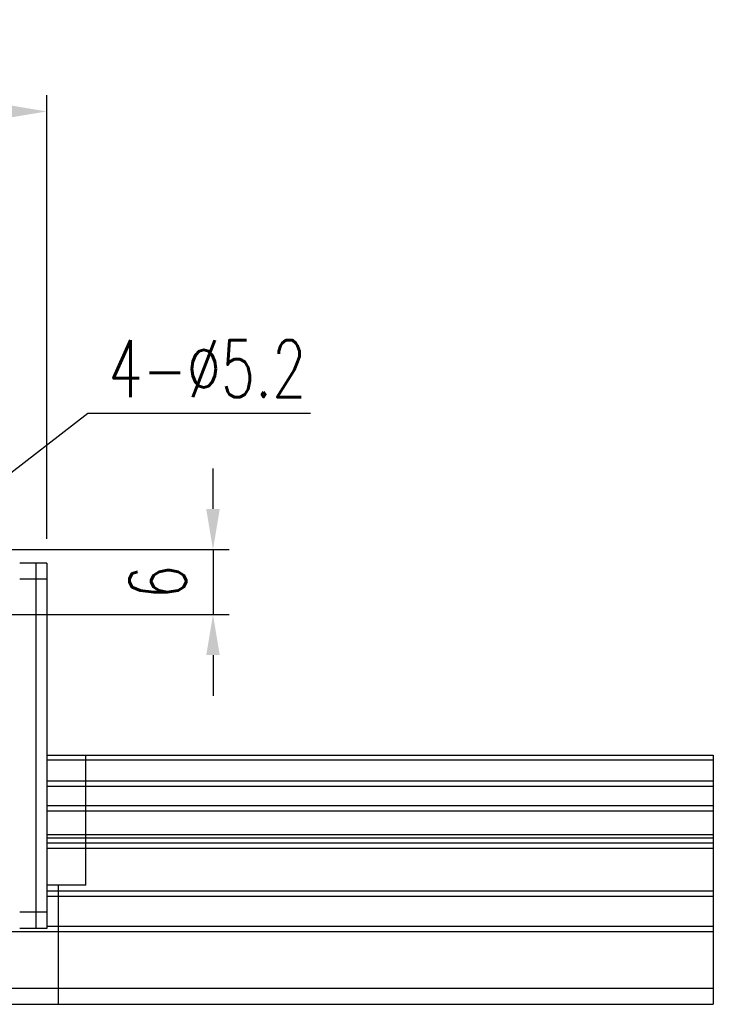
# Model space of a CAD drawing. Header units: millimetres. Extents: x 13 to 412, y 108 to 241.
# Tile 51 of 51: x 348 to 412, y 128 to 219. Entities that reach past the tile are written whole.
import ezdxf
from ezdxf.lldxf.tags import DXFTag

# ---------------------------------------------------------------- set-up
doc = ezdxf.new("R2010")
doc.units = ezdxf.units.MM
doc.header["$LTSCALE"] = 0.15
doc.layers.get('Defpoints').update_dxf_attribs({"linetype": 'CONTINUOUS'})
doc.layers.add('2', color=7, linetype='CONTINUOUS', true_color=0xffffff)
for name, color, linetype in [('DIM', 4, 'CONTINUOUS'), ('HID', 2, 'DASHED'), ('OUT', 3, 'CONTINUOUS')]:
    doc.layers.add(name, color=color, linetype=linetype)
doc.styles.add('DIM-7', font='SIMPLEX.shx', dxfattribs={"width": 0.7, "bigfont": 'chineset.shx'})
tags = doc.linetypes.add('DASHED', pattern=[25.72, 12.86, -12.86]).pattern_tags.tags
tags[6:7] = [DXFTag(74, 4), DXFTag(75, 0), DXFTag(340, '0'), DXFTag(46, 0.0), DXFTag(50, 0.0), DXFTag(44, 0.0), DXFTag(45, 0.0)]
tags[4:5] = [DXFTag(74, 4), DXFTag(75, 0), DXFTag(340, '0'), DXFTag(46, 0.0), DXFTag(50, 0.0), DXFTag(44, 0.0), DXFTag(45, 0.0)]
doc.dimstyles.new('CNS', dxfattribs={"dimscale": 1.5, "dimtxt": 3.5, "dimasz": 2.5, "dimexe": 1, "dimexo": 1.5, "dimgap": 0.09, "dimtad": 0, "dimdsep": 46, "dimtxsty": 'DIM-7', "dimcen": 0.09, "dimclrd": 4, "dimclre": 4, "dimclrt": 4, "dimadec": 0, "dimazin": 0, "dimtfac": 1, "dimtix": 1, "dimtmove": 2, "dimatfit": 3, "dimfxl": 1, "dimtvp": 0.971429, "dimtolj": 1, "dimarcsym": 0})
doc.dimstyles.new('CNSx1 (指線專用)', dxfattribs={"dimscale": 0.8, "dimtxt": 3.5, "dimasz": 2.5, "dimexe": 1, "dimexo": 1.5, "dimgap": 1, "dimtad": 1, "dimtih": 1, "dimtoh": 1, "dimdsep": 46, "dimtxsty": 'DIM-7', "dimcen": 0.09, "dimclrd": 256, "dimclre": 256, "dimclrt": 4, "dimadec": 0, "dimazin": 0, "dimtfac": 1, "dimtix": 1, "dimtmove": 1, "dimatfit": 3, "dimfxl": 1, "dimtvp": 0.971429, "dimtolj": 1, "dimarcsym": 0})

# ---------------------------------------------------------------- blocks, each defined once
blk = doc.blocks.new('*D30')
at = {"layer": 'Defpoints', "color": 0, "transparency": 16777216}
for p in [(324.015, 170.279), (334.786, 164.279), (365.63, 164.279)]:
    blk.add_point(p, dxfattribs=at)
at = {"layer": 'DIM', "color": 7, "lineweight": -2, "transparency": 16777216}
for p, q in [((365.63, 174.029), (365.63, 177.779)), ((326.265, 170.279), (367.13, 170.279)), ((365.63, 170.279), (365.63, 164.279)), ((337.036, 164.279), (367.13, 164.279)), ((365.63, 160.529), (365.63, 156.779))]:
    blk.add_line(p, q, dxfattribs=at)
at = {"layer": 'DIM', "color": 7, "transparency": 16777216}
for points in [[(365.005, 174.029), (366.255, 174.029), (365.63, 170.279)], [(365.005, 160.529), (366.255, 160.529), (365.63, 164.279)]]:
    blk.add_solid(points, dxfattribs=at)
at = {"layer": 'DIM', "color": 7, "transparency": 16777216, "insert": (360.53, 167.279), "char_height": 5.25, "attachment_point": 5, "rotation": 90, "style": 'DIM-7'}
blk.add_mtext('\\A1;6', dxfattribs=at)
blk = doc.blocks.new('*D31')
at = {"layer": 'Defpoints', "color": 0, "transparency": 16777216}
for p in [(332.073, 165.869), (327.957, 162.69)]:
    blk.add_point(p, dxfattribs=at)
at = {"layer": 'DIM', "color": 0, "lineweight": -2, "transparency": 16777216}
for p, q in [((354.065, 182.855), (335.04, 168.161)), ((374.64, 182.855), (354.065, 182.855)), ((327.957, 162.69), (332.073, 165.869)), ((324.989, 160.398), (322.021, 158.106))]:
    blk.add_line(p, q, dxfattribs=at)
at = {"layer": 'DIM', "color": 0, "transparency": 16777216}
for points in [[(334.658, 168.656), (335.422, 167.666), (332.073, 165.869)], [(324.607, 160.893), (325.371, 159.903), (327.957, 162.69)]]:
    blk.add_solid(points, dxfattribs=at)
at = {"layer": 'DIM', "color": 0, "transparency": 16777216, "insert": (365.103, 186.98), "char_height": 5.25, "attachment_point": 5, "style": 'DIM-7'}
blk.add_mtext('\\A1;4-∅5.2', dxfattribs=at)
blk = doc.blocks.new('*D42')
at = {"layer": 'Defpoints', "color": 0, "transparency": 16777216}
for p in [(350.265, 210.741), (228.465, 169.029), (350.265, 169.029)]:
    blk.add_point(p, dxfattribs=at)
at = {"layer": 'DIM', "color": 7, "lineweight": -2, "transparency": 16777216}
for p, q in [((228.465, 171.279), (228.465, 212.241)), ((350.265, 171.279), (350.265, 212.241)), ((232.215, 210.741), (346.515, 210.741))]:
    blk.add_line(p, q, dxfattribs=at)
at = {"layer": 'DIM', "color": 7, "transparency": 16777216}
for points in [[(232.215, 211.366), (232.215, 210.116), (228.465, 210.741)], [(346.515, 211.366), (346.515, 210.116), (350.265, 210.741)]]:
    blk.add_solid(points, dxfattribs=at)
at = {"layer": 'DIM', "color": 7, "transparency": 16777216, "insert": (289.365, 215.841), "char_height": 5.25, "attachment_point": 5, "style": 'DIM-7'}
blk.add_mtext('\\A1;121.8', dxfattribs=at)

msp = doc.modelspace()

# ---------------------------------------------------------------- linework, layer by layer
at = {"layer": '2', "color": 0, "linetype": 'Continuous'}
for p, q in [((349.265, 169.029), (347.765, 169.029)), ((350.265, 169.029), (349.265, 169.029)), ((349.265, 169.029), (349.265, 135.279)), ((350.265, 169.029), (350.265, 167.529)), ((349.265, 167.529), (347.765, 167.529)), ((350.265, 167.529), (349.265, 167.529)), ((350.265, 167.529), (350.265, 136.779)), ((349.265, 136.779), (347.765, 136.779)), ((350.265, 136.779), (349.265, 136.779)), ((350.265, 136.779), (350.265, 135.279)), ((209.079, 134.99), (411.865, 134.99)), ((349.265, 135.279), (347.765, 135.279)), ((350.265, 135.279), (349.265, 135.279))]:
    msp.add_line(p, q, dxfattribs=at)
at = {"layer": 'HID', "color": 0}
for p, q in [((353.865, 139.279), (353.865, 151.279)), ((353.865, 139.279), (350.265, 139.279)), ((351.365, 128.279), (351.365, 139.279))]:
    msp.add_line(p, q, dxfattribs=at)
at = {"layer": 'OUT', "color": 0}
for p, q in [((350.265, 151.279), (411.865, 151.279)), ((411.865, 151.279), (411.865, 128.279)), ((350.265, 150.873), (411.865, 150.873)), ((350.265, 148.919), (411.865, 148.919)), ((350.265, 148.428), (411.865, 148.428)), ((350.265, 146.631), (411.865, 146.631)), ((350.265, 146.14), (411.865, 146.14)), ((350.265, 143.948), (411.865, 143.948)), ((350.265, 143.64), (411.865, 143.64)), ((350.265, 143.186), (411.865, 143.186)), ((350.265, 142.691), (411.865, 142.691)), ((350.265, 138.769), (411.865, 138.769)), ((350.265, 138.274), (411.865, 138.274)), ((350.265, 135.485), (411.865, 135.485)), ((210.288, 129.779), (411.865, 129.779)), ((166.865, 128.279), (411.865, 128.279))]:
    msp.add_line(p, q, dxfattribs=at)

# ---------------------------------------------------------------- dimensions: what is measured, and where the dimension line sits
at = {"layer": 'DIM', "color": 0}
dim = msp.add_linear_dim(base=(350.265, 210.741), p1=(228.465, 169.029), p2=(350.265, 169.029), dimstyle='CNS', override={"dimgap": 0.8, "dimclrd": 7, "dimclre": 7, "dimclrt": 7, "dimadec": 2, "dimazin": 2, "dimtm": 1e-09, "dimtfac": 0.6, "dimtmove": 1}, dxfattribs=at)
dim.commit()
dim.dimension.update_dxf_attribs({"geometry": '*D42', "text_midpoint": (289.365, 215.841)})
dim = msp.add_diameter_dim_2p(p1=(327.957, 162.69), p2=(332.073, 165.869), text='4-<>', dimstyle='CNSx1 (指線專用)', override={"dimscale": 1.5, "dimclrd": 0, "dimclre": 0, "dimclrt": 0}, dxfattribs=at)
dim.commit()
dim.dimension.update_dxf_attribs({"geometry": '*D31', "text_midpoint": (354.065, 182.855), "dimtype": 163})
dim = msp.add_linear_dim(base=(365.63, 164.279), p1=(324.015, 170.279), p2=(334.786, 164.279), angle=90, dimstyle='CNS', override={"dimgap": 0.8, "dimclrd": 7, "dimclre": 7, "dimclrt": 7, "dimadec": 2, "dimazin": 2, "dimtm": 1e-09, "dimtfac": 0.6, "dimtmove": 1}, dxfattribs=at)
dim.commit()
dim.dimension.update_dxf_attribs({"geometry": '*D30', "text_midpoint": (360.53, 167.279)})

doc.saveas('drawing.dxf')
